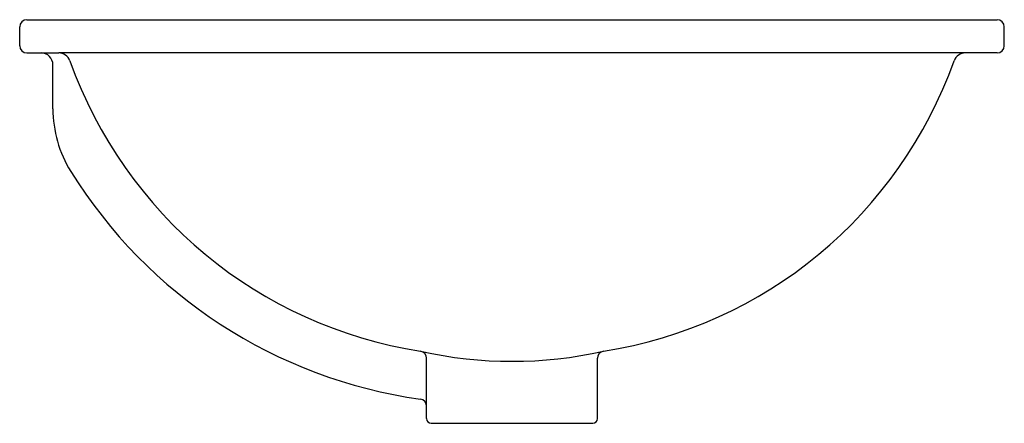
# Model space of a CAD drawing. Header units: millimetres. Extents: x -0.208 to 0.207, y -0.082 to 0.088.
import ezdxf

# ---------------------------------------------------------------- set-up
doc = ezdxf.new("R2010")
doc.units = ezdxf.units.MM
doc.layers.add('BLOCKS', color=3, linetype='Continuous')

msp = doc.modelspace()

# ---------------------------------------------------------------- linework, layer by layer
at = {"layer": 'BLOCKS'}
for p, q in [((-0.2045254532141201, 0.08778504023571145), (0.2044745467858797, 0.08778504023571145)), ((-0.2075254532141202, 0.07678504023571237), (-0.2075254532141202, 0.0847850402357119)), ((0.2074745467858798, 0.07678504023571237), (0.2074745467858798, 0.0847850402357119)), ((-0.2045254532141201, 0.07378504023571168), (-0.1910859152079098, 0.07378504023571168)), ((0.1910350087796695, 0.07378504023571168), (-0.1910859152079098, 0.07378504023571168)), ((0.2044745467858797, 0.07378504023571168), (0.1910350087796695, 0.07378504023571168)), ((-0.1935254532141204, 0.05028033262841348), (-0.1935254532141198, 0.06878504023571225)), ((-0.03602545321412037, -0.0802149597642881), (-0.03602545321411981, -0.05480247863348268)), ((0.03597454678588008, -0.0802149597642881), (0.03597454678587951, -0.05480247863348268)), ((-0.03402545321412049, -0.08221495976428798), (-0.02802545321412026, -0.08221495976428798)), ((-0.02802545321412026, -0.08221495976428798), (0.02797454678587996, -0.08221495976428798)), ((0.02797454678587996, -0.08221495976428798), (0.03397454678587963, -0.08221495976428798))]:
    msp.add_line(p, q, dxfattribs=at)
for centre, radius, start, end in [((-0.2045254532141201, 0.0847850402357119), 0.003, 90, 180), ((0.2044745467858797, 0.0847850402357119), 0.003, 0, 90), ((-0.2045254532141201, 0.07678504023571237), 0.003, 180, 270), ((0.2044745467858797, 0.07678504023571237), 0.003, 270, 0), ((-0.1985254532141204, 0.06878504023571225), 0.005, 0, 90), ((-0.1910859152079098, 0.06878504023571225), 0.005, 19.62460454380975, 90), ((0.1910350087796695, 0.06878504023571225), 0.005, 90, 160.3753954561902), ((-0.00976760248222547, 0.1334373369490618), 0.1875, 199.6246045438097, 261.1652878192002), ((0.009716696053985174, 0.1334373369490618), 0.1875, 278.8347121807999, 340.3753954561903), ((-0.1435254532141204, 0.05028033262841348), 0.05, 180, 211.8691389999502), ((-0.00976760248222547, 0.1334373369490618), 0.2075, 211.8691389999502, 262.0104686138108), ((-0.03902545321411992, -0.05480247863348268), 0.003, 0, 81.16528781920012), ((-2.545321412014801e-05, 0.1200864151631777), 0.1761910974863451, 257.3652267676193, 282.6347732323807), ((0.03897454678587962, -0.05480247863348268), 0.003, 98.83471218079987, 180), ((-0.03902545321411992, -0.07501944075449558), 0.003, 0, 82.01046861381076), ((-0.03402545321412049, -0.0802149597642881), 0.002, 180, 270), ((0.03397454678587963, -0.0802149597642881), 0.002, 270, 0)]:
    msp.add_arc(centre, radius, start, end, dxfattribs=at)

doc.saveas('drawing.dxf')
